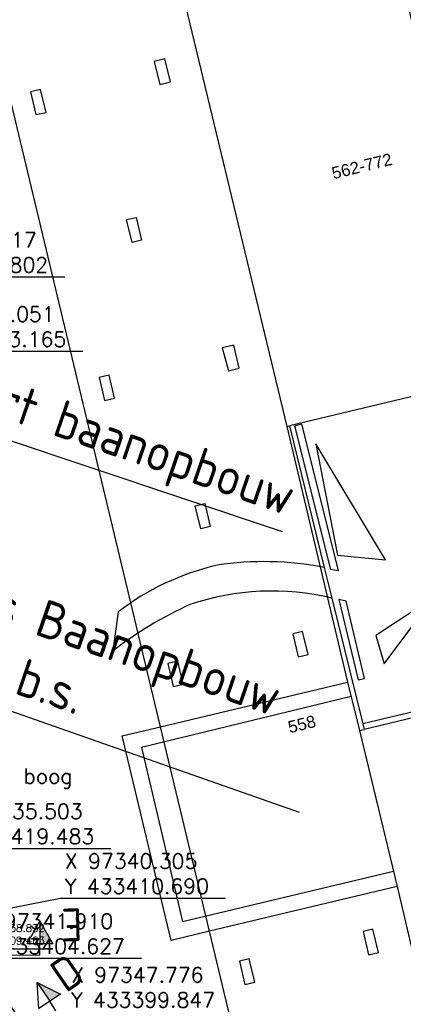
# Model space of a CAD drawing. Header units: millimetres. Extents: x 96940 to 101272, y 432237 to 434659.
# Tile 178 of 256: x 97352 to 97378, y 433406 to 433472. Entities that reach past the tile are written whole.
import ezdxf
from ezdxf.enums import TextEntityAlignment as Align

# ---------------------------------------------------------------- set-up
doc = ezdxf.new("R2010")
doc.units = ezdxf.units.MM
for name, color, linetype in [('Aangave verhoogde contructie', 3, 'Continuous'), ('Ondergrond_Nieuw_IP', 8, 'Continuous'), ('R_BN_N_Kabels_en_leidingen_maatvoering', 1, 'Continuous'), ('R_BN_T_N_Kokersysteem_Coordinaten', 1, 'Continuous'), ('R_BN_T_N_Verticaal alignement', 7, 'Continuous')]:
    doc.layers.add(name, color=color, linetype=linetype)
doc.layers.add('R_BN_T_N_Coordinaten', color=7, linetype='Continuous', lineweight=25)
doc.styles.add('DSV_ARIAL', font='arial.ttf')
doc.styles.add('ISO', font='iso.shx')
doc.styles.add('ISOCP', font='isocp.shx')
doc.styles.add('SIMPLEX', font='simplex.shx', dxfattribs={"width": 0.8})
doc.styles.get("Standard").update_dxf_attribs({"font": 'romans.shx'})
doc.linetypes.add('dSV_BESCHOEIING_LINKS', pattern='A,3,[144,dSV.shx,S=0.1,R=0,X=0,Y=-0.1],2', length=5)
doc.dimstyles.new('RET 1-500', dxfattribs={"dimtxt": 1, "dimasz": 1, "dimexe": 0.3, "dimexo": 0, "dimgap": 0.3, "dimtad": 1, "dimdec": 3, "dimzin": 1, "dimtxsty": 'Standard', "dimcen": 0, "dimclrd": 1, "dimclre": 1, "dimclrt": 7, "dimaunit": 2, "dimadec": 4, "dimazin": 0, "dimtfac": 1, "dimtdec": 3, "dimtofl": 0, "dimtmove": 0, "dimatfit": 0, "dimfxl": 1, "dimarcsym": 0})

# ---------------------------------------------------------------- blocks, each defined once
blk = doc.blocks.new('dprof-rechts')
at = {"layer": 'R_BN_T_N_Verticaal alignement'}
blk.add_hatch(color=1, dxfattribs=at).paths.add_polyline_path([(0.00346, 0.003), (0, 0.003), (0, 0.009)])
at = {"layer": 'R_BN_T_N_Verticaal alignement', "color": 1}
blk.add_lwpolyline([(0, 0.009), (0.00346, 0.003), (-0.00346, 0.003)], close=True, dxfattribs=at)
for points in [[(0, 0.009), (0, 0.003)], [(0, 0), (0, 0.003)]]:
    blk.add_lwpolyline(points, dxfattribs=at)
at = {"layer": 'R_BN_T_N_Verticaal alignement', "color": 1, "style": 'SIMPLEX', "width": 0.8}
blk.add_attdef('profiel rechts', (0.0025, 0.01025), '', height=0.0035, rotation=360, dxfattribs=at)

msp = doc.modelspace()

# ---------------------------------------------------------------- linework, layer by layer
at = {"layer": 'Aangave verhoogde contructie', "color": 1, "linetype": 'Continuous', "ltscale": 0.05}
for p, q in [((97369.46405, 433437.8837), (97345.65071, 433445.84042)), ((97370.60227, 433419.20211), (97339.61025, 433430.04886))]:
    msp.add_line(p, q, dxfattribs=at)
at = {"layer": 'Ondergrond_Nieuw_IP', "linetype": 'dSV_BESCHOEIING_LINKS', "flags": 128}
msp.add_lwpolyline([(97339.209, 433484.709, 0.150899), (97336.695, 433483.257), (97331.73923, 433478.40701, 0.22876171), (97331.14879, 433476.77123, -0.01269396), (97331.31098, 433474.69592, -0.0042653), (97331.35348, 433473.73246, -0.0176126), (97331.35621, 433466.22065), (97331.2333, 433462.69613, 0.00104167), (97331.20145, 433461.72464, 0.00208334), (97331.17641, 433460.78095, 0.00312501), (97331.16166, 433459.86505, 0.00416669), (97331.1603, 433458.97702, 0.00520838), (97331.17512, 433458.11711, 0.00625053), (97331.20851, 433457.28568, 0.00727809), (97331.2624, 433456.48498, 0.00930615), (97331.34923, 433455.62271, 0.00730452), (97331.45651, 433454.82444, 0.00427622), (97331.57208, 433454.09319, 0.01759808), (97332.87891, 433447.66269), (97333.5823, 433444.73375, 0.00104167), (97333.81124, 433443.78908, 0.00208333), (97334.03932, 433442.87303), (97334.03892, 433442.87293, 0.10381856), (97353.06959, 433403.98234, 0.11416434), (97375.92485, 433385.4444, 0.45297152), (97378.69838, 433386.60566), (97381.44962, 433394.80778, 0.14063084), (97381.49838, 433395.90993), (97378.523, 433408.325)], format="xyb", dxfattribs=at)
at = {"layer": 'Ondergrond_Nieuw_IP'}
for points in [[(97364.597, 433411.29), (97361.336, 433424.9), (97347.939, 433480.81), (97360.385, 433483.77), (97362.692, 433474.226)], [(97394.62, 433479.16), (97397.38, 433467.64), (97397.73, 433467.73), (97397.36, 433469.28), (97409.46, 433472.17), (97414.61, 433450.62), (97413.63, 433450.38), (97413.7, 433450.05), (97414.86, 433450.3), (97418.47, 433435.17), (97374.908, 433424.73)], [(97394.62, 433479.16), (97397.38, 433467.64), (97397.73, 433467.73), (97397.36, 433469.28), (97409.46, 433472.17), (97414.61, 433450.62), (97413.63, 433450.38), (97413.7, 433450.05), (97414.86, 433450.3), (97418.47, 433435.17), (97374.908, 433424.73)], [(97393.792, 433478.94), (97404.951, 433432.257), (97374.813, 433425.112)], [(97393.792, 433478.94), (97404.951, 433432.257), (97374.813, 433425.112)], [(97376.166, 433477.507), (97377.877, 433477.924), (97377.943, 433477.636), (97376.802, 433477.377), (97379.105, 433467.445), (97379.309, 433467.494), (97381.468, 433458.468), (97381.263, 433458.419), (97383.653, 433448.479), (97384.84, 433448.804), (97384.914, 433448.533), (97369.94, 433444.947)], [(97376.166, 433477.507), (97362.692, 433474.226), (97369.757, 433444.903), (97369.94, 433444.947)], [(97376.166, 433477.507), (97362.692, 433474.226), (97369.757, 433444.903), (97369.94, 433444.947)], [(97360.923, 433469.218), (97361.29, 433467.683), (97361.994, 433467.853), (97361.624, 433469.387), (97360.923, 433469.218)], [(97353.035, 433465.695), (97353.717, 433465.826), (97353.331, 433467.345), (97352.676, 433467.187), (97353.035, 433465.695)], [(97359.073, 433458.683), (97359.712, 433458.836), (97360.079, 433457.311), (97359.443, 433457.158), (97359.073, 433458.683)], [(97365.87, 433448.609), (97366.589, 433448.782), (97366.217, 433450.329), (97365.451, 433450.153), (97365.87, 433448.609)], [(97357.906, 433448.325), (97357.24, 433448.165), (97357.61, 433446.637), (97358.273, 433446.796), (97357.906, 433448.325)], [(97370.285, 433444.957), (97370.742, 433445.092), (97373.178, 433435.289), (97372.686, 433435.386), (97370.285, 433444.957)], [(97369.757, 433444.903), (97373.804, 433427.871)], [(97369.94, 433444.947), (97372.237, 433435.512), (97372.766, 433433.477), (97374.813, 433425.112)], [(97369.94, 433444.947), (97372.237, 433435.512), (97372.766, 433433.477), (97374.813, 433425.112)], [(97376.329, 433436.033), (97371.683, 433443.744), (97373.141, 433436.341), (97376.329, 433436.033)], [(97363.654, 433439.627), (97364.29, 433439.779), (97364.658, 433438.249), (97364.021, 433438.096), (97363.654, 433439.627)], [(97374.503, 433428.028), (97374.929, 433428.129), (97373.722, 433433.276), (97373.213, 433433.386), (97374.503, 433428.028)], [(97379.557, 433433.508), (97375.682, 433430.994), (97376.25, 433429.102), (97379.557, 433433.508)], [(97358.521, 433432.556), (97358.166, 433429.954)], [(97371.176, 433429.729), (97370.811, 433431.259), (97370.149, 433431.101), (97370.515, 433429.571), (97371.176, 433429.729)], [(97361.823, 433429.112), (97362.185, 433427.581), (97362.85, 433427.741), (97362.483, 433429.271), (97361.823, 433429.112)], [(97377.102, 433414.276), (97364.597, 433411.29), (97362.044, 433410.681), (97358.79, 433424.293), (97361.336, 433424.9), (97373.804, 433427.871), (97374.591, 433424.654)], [(97377.102, 433414.276), (97364.597, 433411.29), (97362.044, 433410.681), (97358.79, 433424.293), (97361.336, 433424.9), (97373.804, 433427.871), (97374.591, 433424.654)], [(97374.035, 433426.929), (97360.075, 433423.514), (97362.806, 433411.943), (97376.858, 433415.299)], [(97374.591, 433424.654), (97374.908, 433424.73)], [(97374.591, 433424.654), (97374.908, 433424.73)], [(97374.813, 433425.112), (97374.908, 433424.73)], [(97374.813, 433425.112), (97374.908, 433424.73)], [(97374.591, 433424.654), (97377.102, 433414.276)], [(97377.102, 433414.276), (97378.03, 433410.39)], [(97377.102, 433414.276), (97378.03, 433410.39)], [(97378.03, 433410.39), (97379.13, 433406.099), (97366.577, 433403.029), (97364.597, 433411.29)], [(97374.838, 433411.262), (97375.202, 433409.711), (97375.864, 433409.866), (97375.5, 433411.417), (97374.838, 433411.262)], [(97367.246, 433409.439), (97366.596, 433409.283), (97366.96, 433407.741), (97367.616, 433407.898), (97367.246, 433409.439)]]:
    msp.add_lwpolyline(points, dxfattribs=at)
for centre, radius, start, end in [((97368.2238, 433415.31523), 20.59163, 78.7614165, 98.717141), ((97369.04267, 433418.82427), 17.29931, 103.1638003, 127.4604293), ((97368.77902, 433416.8768), 17.07228, 76.4946924, 108.7192179), ((97373.84908, 433409.72188), 25.59878, 114.3363815, 127.7813194)]:
    msp.add_arc(centre, radius, start, end, dxfattribs=at)
at = {"layer": 'R_BN_T_N_Verticaal alignement', "color": 1}
msp.add_lwpolyline([(97287.46641, 433409.87933), (97353.30436, 433409.70308)], dxfattribs=at)

# ---------------------------------------------------------------- block references
ref = msp.add_blockref('dprof-rechts', (97353.30436, 433409.70308), dxfattribs=dict(at, xscale=250, yscale=250, zscale=250))
ref.add_attrib('profiel rechts', 'E', dxfattribs={"layer": '0', "color": 4, "height": 2.1875, "rotation": 181.2665791, "style": 'ISOCP'}).set_placement((97354.69952, 433412.79827), align=Align.RIGHT)
ref = msp.add_blockref('dprof-rechts', (97354.36149, 433405.99178), dxfattribs=dict(at, xscale=250, yscale=250, zscale=250, rotation=33.2972642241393))
ref.add_attrib('profiel rechts', 'D', dxfattribs={"layer": '0', "color": 4, "height": 2.1875, "rotation": 34.5638433, "style": 'ISOCP'}).set_placement((97356.41748, 433408.09435), align=Align.RIGHT)

# ---------------------------------------------------------------- texts
at = {"layer": 'Aangave verhoogde contructie', "color": 7, "linetype": 'Continuous', "ltscale": 0.05, "char_height": 2.5, "width": 34.6054073, "attachment_point": 1, "rotation": 341.034317, "style": 'ISO'}
for s, insert in [('Start baanopbouw', (97346.88321, 433449.47142)), ('Grens Baanopbouw +20cm b.s.', (97344.70587, 433436.5297))]:
    msp.add_mtext(s, dxfattribs=dict(at, insert=insert))
at = {"layer": 'Ondergrond_Nieuw_IP', "style": 'DSV_ARIAL'}
for s, p in [('562-772', (97372.866, 433461.37)), ('558', (97369.95, 433424.47))]:
    msp.add_text(s, height=0.8, rotation=13.827795, dxfattribs=at).set_placement(p)
at = {"layer": 'R_BN_N_Kabels_en_leidingen_maatvoering', "color": 7, "insert": (97349.35796, 433409.78844), "char_height": 1, "attachment_point": 7}
msp.add_mtext('X 97341.910\\PY 433404.627', dxfattribs=at)
at = {"layer": 'R_BN_T_N_Coordinaten', "color": 7}
msp.add_text('Midden boog', height=1, dxfattribs=at).set_placement((97346.94524, 433421.12482))
at = {"layer": 'R_BN_T_N_Coordinaten', "color": 7, "char_height": 1, "attachment_point": 7}
for s, insert in [('X 97326.417\\PY 433445.802', (97344.25018, 433455.16755)), ('X 97327.051\\PY 433443.165', (97345.45407, 433450.22034)), ('X 97335.503\\PY 433419.483', (97347.3214, 433417.10669)), ('X 97340.305\\PY 433410.690', (97354.9657, 433413.78784)), ('X 97347.776\\PY 433399.847', (97355.37707, 433406.21349))]:
    msp.add_mtext(s, dxfattribs=dict(at, insert=insert))
at = {"layer": 'R_BN_T_N_Kokersysteem_Coordinaten', "color": 7, "insert": (97353.63234, 433410.41262), "char_height": 0.5, "attachment_point": 9}
msp.add_mtext('X 97338.832\\PY 433409.463', dxfattribs=at)

# ---------------------------------------------------------------- leaders
at = {"layer": 'R_BN_N_Kabels_en_leidingen_maatvoering', "color": 1, "annotation_type": 0, "has_hookline": 1, "hookline_direction": 0, "text_width": 10.71429}
msp.add_leader([(97338.83164, 433409.464), (97349.05796, 433409.48844)], dimstyle='RET 1-500', override={"dimexe": 0, "dimzin": 0, "dimtofl": 1, "dimatfit": 2}, dxfattribs=at)
at = {"layer": 'R_BN_T_N_Coordinaten', "color": 7, "annotation_type": 0, "has_hookline": 1, "hookline_direction": 0, "text_width": 10.71429}
msp.add_leader([(97326.41734, 433445.8017), (97342.95018, 433454.86755), (97343.95018, 433454.86755)], dimstyle='RET 1-500', override={"dimexe": 0, "dimzin": 0, "dimtofl": 1, "dimatfit": 2}, dxfattribs=at)
at = {"layer": 'R_BN_T_N_Coordinaten', "annotation_type": 0, "has_hookline": 1, "hookline_direction": 0, "text_width": 10.71429}
for points in [[(97327.05051, 433443.16514), (97344.15407, 433449.92034), (97345.15407, 433449.92034)], [(97335.51162, 433419.4668), (97347.0214, 433416.80669)], [(97340.30502, 433410.6905), (97354.6657, 433413.48784)]]:
    msp.add_leader(points, dimstyle='RET 1-500', override={"dimexe": 0, "dimzin": 0, "dimtofl": 1, "dimatfit": 2}, dxfattribs=at)
at = {"layer": 'R_BN_T_N_Kokersysteem_Coordinaten', "color": 7, "annotation_type": 0, "has_hookline": 1, "hookline_direction": 0, "text_width": 5.35714}
msp.add_leader([(97338.832, 433409.46339), (97347.9752, 433410.11262)], dimstyle='RET 1-500', override={"dimasz": 0.5, "dimexe": 0, "dimzin": 0, "dimtofl": 1, "dimatfit": 2}, dxfattribs=at)

doc.saveas('drawing.dxf')
